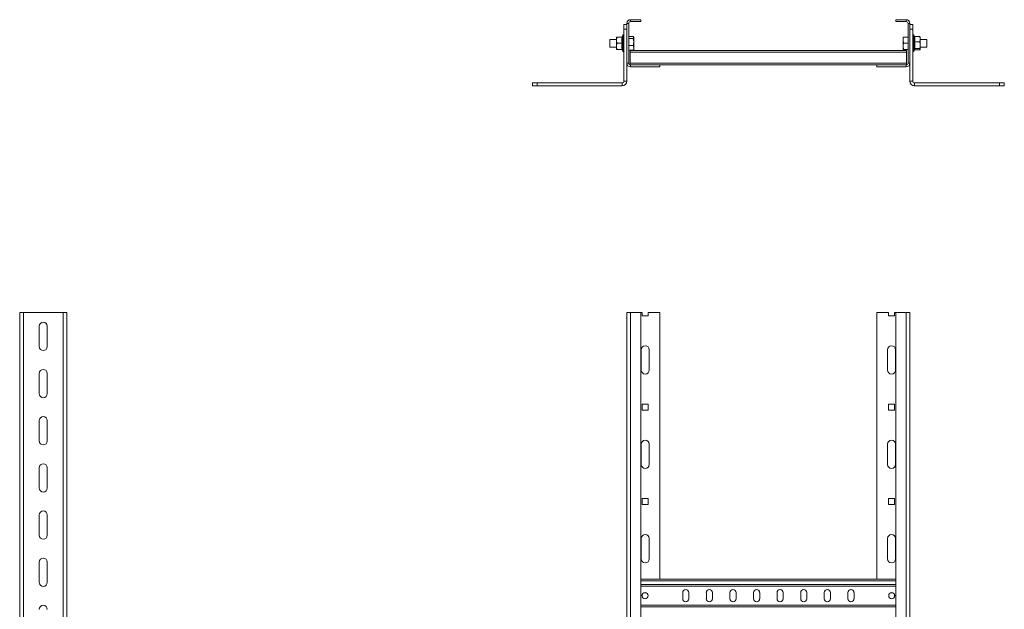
# Model space of a CAD drawing. Header units: millimetres. Extents: x -1094 to 936, y -1695 to -184.
# Tile 6 of 6: x -107 to 936, y -809 to -184. Entities that reach past the tile are written whole.
import ezdxf

# ---------------------------------------------------------------- set-up
doc = ezdxf.new("R2010")
doc.units = ezdxf.units.MM

msp = doc.modelspace()

# ---------------------------------------------------------------- linework, layer by layer
at = {"color": 7, "linetype": 'Continuous', "lineweight": 15}
for p, q in [((540.1, -184), (540.1, -186)), ((540.1, -184), (551.1, -184)), ((540.1, -186), (551.1, -186)), ((551.1, -184), (551.1, -186)), ((821.1, -184), (821.1, -186)), ((832.1, -184), (821.1, -184)), ((832.1, -186), (821.1, -186)), ((832.1, -186), (832.1, -184)), ((533.1, -189), (536.1, -189)), ((533.1, -194), (533.1, -189)), ((536.1, -194), (533.1, -194)), ((533.1, -194), (533.1, -249)), ((538.1, -188), (536.1, -188)), ((536.1, -230), (536.1, -188)), ((538.1, -230), (538.1, -188)), ((834.1, -230), (834.1, -188)), ((836.1, -188), (834.1, -188)), ((836.1, -230), (836.1, -188)), ((836.1, -189), (839.1, -189)), ((839.1, -194), (836.1, -194)), ((839.1, -189), (839.1, -194)), ((839.1, -194), (839.1, -249)), ((525.1, -205), (518.1, -205)), ((518.1, -205), (518.1, -212)), ((525.1, -202.5), (525.1, -205.8)), ((525.1, -205.8), (525.1, -212.3)), ((531.2, -202.5), (525.9, -202.5)), ((531.9, -200.5), (531.3, -202.2)), ((531.4, -202.2), (531.4, -202.2)), ((538.1, -201.7), (542.9, -201.7)), ((538.1, -203.9), (542.9, -203.9)), ((542.9, -201.7), (543.4, -202.8)), ((542.9, -203.9), (543.4, -207.6)), ((543.4, -202.5), (543.2, -202.1)), ((543.4, -202.8), (543.4, -202.5)), ((543.4, -207.6), (543.4, -202.8)), ((543.4, -213.8), (543.4, -207.6)), ((828.8, -202.5), (828.8, -205.8)), ((828.8, -205.8), (828.8, -212.3)), ((829.4, -209), (828.8, -205.8)), ((834.1, -202.5), (829.4, -202.5)), ((840.8, -201.8), (840.3, -200.5)), ((841.1, -201.9), (846.3, -201.9)), ((841.1, -207.5), (846.3, -207.5)), ((847.1, -202.5), (847, -202.4)), ((847.1, -204.7), (847.1, -202.5)), ((847.1, -211.1), (847.1, -204.7)), ((854.1, -205), (847.1, -205)), ((854.1, -213), (854.1, -205)), ((518.1, -212), (518.1, -213)), ((518.1, -213), (525.1, -213)), ((525.1, -212.3), (525.1, -215.5)), ((531.2, -209), (525.9, -209)), ((531.2, -215.5), (525.9, -215.5)), ((531.3, -215.9), (531.9, -217.6)), ((531.4, -215.8), (531.4, -215.8)), ((538.1, -211.3), (542.9, -211.3)), ((538.1, -216.3), (542.9, -216.3)), ((832.6, -216.6), (539.6, -216.6)), ((539.6, -218.4), (539.6, -216.6)), ((832.6, -218.4), (539.6, -218.4)), ((539.6, -230.2), (539.6, -218.4)), ((542.9, -216.3), (543.1, -215.8)), ((543.2, -215.9), (543.4, -215.5)), ((543.4, -213.8), (543.4, -215.5)), ((829.4, -215.5), (828.8, -212.3)), ((828.8, -212.3), (828.8, -215.5)), ((834.1, -209), (829.4, -209)), ((834.1, -215.5), (829.4, -215.5)), ((832.6, -218.4), (832.6, -216.6)), ((832.6, -230.2), (832.6, -218.4)), ((840.3, -217.6), (840.9, -216)), ((840.8, -216), (840.8, -216)), ((840.9, -216), (840.9, -216)), ((840.9, -216.1), (840.9, -216.2)), ((841.1, -214.6), (846.3, -214.6)), ((841.1, -216.1), (846.3, -216.1)), ((847, -215.6), (847.1, -215.5)), ((847.1, -215.4), (847.1, -211.1)), ((847.1, -213), (854.1, -213)), ((847.1, -215.4), (847.1, -215.5)), ((536.1, -230), (538.1, -230)), ((536.1, -230), (536.1, -249)), ((832.6, -230.2), (539.6, -230.2)), ((539.6, -231.9), (539.6, -230.2)), ((540.1, -232), (540.1, -234)), ((571.1, -232), (540.1, -232)), ((571.1, -234), (540.1, -234)), ((571.1, -232), (571.1, -234)), ((801.1, -232), (571.1, -232)), ((801.1, -232), (801.1, -234)), ((801.1, -232), (832.1, -232)), ((801.1, -234), (832.1, -234)), ((832.1, -234), (832.1, -232)), ((832.6, -231.9), (832.6, -230.2)), ((834.1, -230), (836.1, -230)), ((836.1, -230), (836.1, -249)), ((533.1, -249), (536.1, -249)), ((836.1, -249), (839.1, -249)), ((436.1, -254), (436.1, -251)), ((436.1, -251), (441.1, -251)), ((441.1, -254), (436.1, -254)), ((441.1, -251), (441.1, -254)), ((531.1, -251), (441.1, -251)), ((531.1, -254), (441.1, -254)), ((531.1, -254), (531.1, -251)), ((841.1, -251), (841.1, -254)), ((841.1, -251), (931.1, -251)), ((841.1, -254), (931.1, -254)), ((931.1, -254), (931.1, -251)), ((931.1, -251), (936.1, -251)), ((936.1, -254), (931.1, -254)), ((936.1, -251), (936.1, -254)), ((-107.3, -1694.5), (-107.3, -494.3)), ((-103.3, -494.3), (-107.3, -494.3)), ((-103.3, -1694.5), (-103.3, -494.3)), ((-61.3, -494.3), (-103.3, -494.3)), ((-57.3, -494.3), (-61.3, -494.3)), ((-57.3, -1033.8), (-57.3, -494.3)), ((536.1, -494.3), (536.1, -1694.5)), ((540.1, -494.3), (536.1, -494.3)), ((540.1, -494.3), (540.1, -1694.5)), ((540.1, -494.3), (551.1, -494.3)), ((551.1, -494.3), (551.1, -1694.5)), ((551.1, -494.3), (552.4, -494.3)), ((552.4, -494.3), (552.4, -497.8)), ((552.4, -497.8), (558.9, -497.8)), ((558.9, -497.8), (558.9, -494.3)), ((558.9, -494.3), (571.1, -494.3)), ((571.1, -494.3), (571.1, -776.8)), ((801.1, -776.8), (801.1, -494.3)), ((801.1, -494.3), (813.4, -494.3)), ((813.4, -494.3), (813.4, -497.8)), ((813.4, -497.8), (819.9, -497.8)), ((819.9, -497.8), (819.9, -494.3)), ((819.9, -494.3), (821.1, -494.3)), ((821.1, -1694.5), (821.1, -494.3)), ((821.1, -494.3), (832.1, -494.3)), ((832.1, -1694.5), (832.1, -494.3)), ((836.1, -494.3), (832.1, -494.3)), ((836.1, -1694.5), (836.1, -494.3)), ((-86.5, -508.8), (-86.5, -530.3)), ((-78, -530.3), (-78, -508.8)), ((551.4, -555.3), (551.4, -533.8)), ((559.9, -533.8), (559.9, -555.3)), ((812.4, -555.3), (812.4, -533.8)), ((820.9, -533.8), (820.9, -555.3)), ((-86.5, -558.8), (-86.5, -580.3)), ((-78, -580.3), (-78, -558.8)), ((552.4, -591.3), (552.4, -597.8)), ((558.9, -591.3), (552.4, -591.3)), ((558.9, -597.8), (558.9, -591.3)), ((819.9, -591.3), (813.4, -591.3)), ((813.4, -591.3), (813.4, -597.8)), ((819.9, -597.8), (819.9, -591.3)), ((552.4, -597.8), (558.9, -597.8)), ((813.4, -597.8), (819.9, -597.8)), ((-86.5, -608.8), (-86.5, -630.3)), ((-78, -630.3), (-78, -608.8)), ((551.4, -655.3), (551.4, -633.8)), ((559.9, -633.8), (559.9, -655.3)), ((812.4, -655.3), (812.4, -633.8)), ((820.9, -633.8), (820.9, -655.3)), ((-86.5, -658.8), (-86.5, -680.3)), ((-78, -680.3), (-78, -658.8)), ((552.4, -691.3), (552.4, -697.8)), ((558.9, -691.3), (552.4, -691.3)), ((552.4, -697.8), (558.9, -697.8)), ((558.9, -697.8), (558.9, -691.3)), ((819.9, -691.3), (813.4, -691.3)), ((813.4, -691.3), (813.4, -697.8)), ((813.4, -697.8), (819.9, -697.8)), ((819.9, -697.8), (819.9, -691.3)), ((-86.5, -708.8), (-86.5, -730.3)), ((-78, -730.3), (-78, -708.8)), ((551.4, -755.3), (551.4, -733.8)), ((559.9, -733.8), (559.9, -755.3)), ((812.4, -755.3), (812.4, -733.8)), ((820.9, -733.8), (820.9, -755.3)), ((-86.5, -758.8), (-86.5, -780.3)), ((-78, -780.3), (-78, -758.8)), ((821.1, -776.8), (551.1, -776.8)), ((821.1, -784.3), (551.1, -784.3)), ((556.6, -791.3), (554.1, -791.3)), ((595.4, -791), (595.4, -797.5)), ((601.9, -797.5), (601.9, -791)), ((620.4, -791), (620.4, -797.5)), ((626.9, -797.5), (626.9, -791)), ((645.4, -791), (645.4, -797.5)), ((651.9, -797.5), (651.9, -791)), ((670.4, -791), (670.4, -797.5)), ((676.9, -797.5), (676.9, -791)), ((695.4, -791), (695.4, -797.5)), ((701.9, -797.5), (701.9, -791)), ((720.4, -797.5), (720.4, -791)), ((726.9, -791), (726.9, -797.5)), ((745.4, -797.5), (745.4, -791)), ((751.9, -791), (751.9, -797.5)), ((770.4, -797.5), (770.4, -791)), ((776.9, -791), (776.9, -797.5)), ((818.1, -791.3), (815.6, -791.3)), ((552.4, -793), (552.4, -795.5)), ((819.9, -795.5), (819.9, -793)), ((821.1, -804.3), (551.1, -804.3))]:
    msp.add_line(p, q, dxfattribs=at)
at = {"color": 8, "linetype": 'Continuous', "lineweight": 15}
for p, q in [((531.9, -217.6), (531.9, -200.5)), ((840.3, -200.5), (840.3, -217.4)), ((840.3, -217.4), (840.3, -217.6)), ((-61.3, -1033.8), (-61.3, -494.3)), ((821.1, -778.6), (551.1, -778.6)), ((821.1, -782.5), (551.1, -782.5)), ((821.1, -806.1), (551.1, -806.1))]:
    msp.add_line(p, q, dxfattribs=at)
at = {"color": 7, "linetype": 'Continuous', "lineweight": 15}
for centre in [(555.4, -794.3), (816.9, -794.3)]:
    msp.add_circle(centre, 3.25, dxfattribs=at)
for centre, radius, start, end in [((540.1, -188), 4, 90, 180), ((540.1, -188), 2, 90, 180), ((832.1, -188), 4, 0, 90), ((832.1, -188), 2, 0, 90), ((530.9, -202), 0.48, 276.6289, 342.9046), ((532.5, -200.7), 0.619, 0, 160), ((839.8, -200.7), 0.619, 20, 180), ((530.9, -216), 0.48, 17.6691, 83.341), ((532.5, -217.3), 0.619, 200, 0), ((839.8, -217.3), 0.619, 180, 340), ((540.1, -230), 4, 180, 270), ((540.1, -230), 2, 180, 270), ((832.1, -230), 2, 270, 0), ((832.1, -230), 4, 270, 0), ((531.1, -249), 2, 270, 0), ((531.1, -249), 5, 270, 0), ((841.1, -249), 5, 180, 270), ((841.1, -249), 2, 180, 270), ((-82.3, -508.8), 4.25, 0, 180), ((-82.3, -530.3), 4.25, 180, 0), ((555.6, -533.8), 4.25, 0, 180), ((816.6, -533.8), 4.25, 0, 180), ((-82.3, -558.8), 4.25, 0, 180), ((555.6, -555.3), 4.25, 180, 0), ((816.6, -555.3), 4.25, 180, 360), ((-82.3, -580.3), 4.25, 180, 0), ((-82.3, -608.8), 4.25, 0, 180), ((-82.3, -630.3), 4.25, 180, 0), ((555.6, -633.8), 4.25, 0, 180), ((816.6, -633.8), 4.25, 0, 180), ((-82.3, -658.8), 4.25, 0, 180), ((555.6, -655.3), 4.25, 180, 0), ((816.6, -655.3), 4.25, 180, 360), ((-82.3, -680.3), 4.25, 180, 0), ((-82.3, -708.8), 4.25, 0, 180), ((-82.3, -730.3), 4.25, 180, 0), ((555.6, -733.8), 4.25, 0, 180), ((816.6, -733.8), 4.25, 0, 180), ((-82.3, -758.8), 4.25, 0, 180), ((555.6, -755.3), 4.25, 180, 0), ((816.6, -755.3), 4.25, 180, 0), ((-82.3, -780.3), 4.25, 180, 0), ((598.6, -791), 3.25, 0, 180), ((623.6, -791), 3.25, 0, 180), ((648.6, -791), 3.25, 0, 180), ((673.6, -791), 3.25, 0, 180), ((698.6, -791), 3.25, 0, 180), ((723.6, -791), 3.25, 0, 180), ((748.6, -791), 3.25, 0, 180), ((773.6, -791), 3.25, 0, 180), ((598.6, -797.5), 3.25, 180, 0), ((623.6, -797.5), 3.25, 180, 0), ((648.6, -797.5), 3.25, 180, 0), ((673.6, -797.5), 3.25, 180, 0), ((698.6, -797.5), 3.25, 180, 0), ((723.6, -797.5), 3.25, 180, 0), ((748.6, -797.5), 3.25, 180, 0), ((773.6, -797.5), 3.25, 180, 0), ((-82.3, -808.8), 4.25, 0, 180)]:
    msp.add_arc(centre, radius, start, end, dxfattribs=at)
for points, knots in [([(525.9, -202.5), (525.7, -203), (525.4, -203.9), (525.2, -205), (525.1, -205.6), (525.1, -205.8)], [0, 0, 0, 0, 0.434797, 0.879853, 1, 1, 1, 1]), ([(525.9, -202.5), (525.8, -202.5), (525.4, -202.5), (525.2, -202.5), (525.1, -202.5)], [0, 0, 0, 0, 0.2639, 1, 1, 1, 1]), ([(525.1, -205.8), (525.2, -206.6), (525.4, -207.7), (525.8, -208.8), (525.9, -209)], [0, 0, 0, 0, 0.769005, 1, 1, 1, 1]), ([(531.2, -209), (531, -207.9), (530.7, -205.8), (531, -203.6), (531.2, -202.5)], [0, 0, 0, 0, 0.492169, 1, 1, 1, 1]), ([(531.2, -202.5), (531.3, -202.5), (531.4, -202.5), (531.5, -202.4), (531.6, -202.3), (531.7, -202.2), (531.7, -202.2), (531.7, -202.2)], [0, 0, 0, 0, 0.236167, 0.471374, 0.732436, 0.993157, 1, 1, 1, 1]), ([(531.7, -202.2), (531.6, -202.4), (531.4, -203.8), (531.2, -206.1), (531.5, -208.1), (531.7, -209)], [0, 0, 0, 0, 0.120963, 0.606825, 1, 1, 1, 1]), ([(543.4, -202.8), (543.4, -202.8), (543.4, -203.2), (543.1, -203.6), (542.9, -203.9)], [0, 0, 0, 0, 0.070207, 1, 1, 1, 1]), ([(543.4, -207.6), (543.4, -207.7), (543.4, -208.9), (543.1, -210.1), (542.9, -211.3)], [0, 0, 0, 0, 0.070214, 1, 1, 1, 1]), ([(828.8, -205.8), (828.8, -205.7), (828.8, -204.6), (829.1, -203.5), (829.4, -202.5)], [0, 0, 0, 0, 0.070213, 1, 1, 1, 1]), ([(829.4, -202.5), (829.3, -202.5), (829, -202.5), (828.9, -202.5), (828.8, -202.5)], [0, 0, 0, 0, 0.223721, 1, 1, 1, 1]), ([(840.6, -207.4), (840.6, -207.2), (840.9, -206), (841.1, -204), (840.7, -202.3), (840.6, -201.5)], [0, 0, 0, 0, 0.120963, 0.606828, 1, 1, 1, 1]), ([(840.6, -201.5), (840.6, -201.5), (840.6, -201.6), (840.7, -201.7), (840.8, -201.8), (840.9, -201.9), (841, -201.9), (841.1, -201.9)], [0, 0, 0, 0, 0.006853, 0.26758, 0.528637, 0.763822, 1, 1, 1, 1]), ([(840.6, -214.9), (840.6, -214.6), (840.9, -213.1), (841.1, -210.6), (840.7, -208.4), (840.6, -207.4)], [0, 0, 0, 0, 0.120965, 0.606825, 1, 1, 1, 1]), ([(841.1, -207.5), (841, -207.5), (840.9, -207.5), (840.8, -207.5), (840.7, -207.4), (840.6, -207.4), (840.6, -207.4), (840.6, -207.4)], [0, 0, 0, 0, 0.236184, 0.471377, 0.732416, 0.993153, 1, 1, 1, 1]), ([(841.1, -201.9), (841.2, -202.8), (841.6, -204.7), (841.2, -206.5), (841.1, -207.5)], [0, 0, 0, 0, 0.492167, 1, 1, 1, 1]), ([(841.1, -207.5), (841.2, -208.7), (841.6, -211), (841.2, -213.4), (841.1, -214.6)], [0, 0, 0, 0, 0.492171, 1, 1, 1, 1]), ([(847.1, -204.7), (847, -204), (846.9, -203), (846.4, -202.1), (846.3, -201.9)], [0, 0, 0, 0, 0.769005, 1, 1, 1, 1]), ([(846.3, -201.9), (846.5, -202), (846.8, -202.1), (846.9, -202.3), (846.9, -202.4)], [0, 0, 0, 0, 0.403329, 1, 1, 1, 1]), ([(846.3, -207.5), (846.5, -207.1), (846.9, -206.3), (847.1, -205.3), (847.1, -204.8), (847.1, -204.7)], [0, 0, 0, 0, 0.434793, 0.879844, 1, 1, 1, 1]), ([(847.1, -211.1), (847, -210.1), (846.9, -208.9), (846.4, -207.8), (846.3, -207.5)], [0, 0, 0, 0, 0.769006, 1, 1, 1, 1]), ([(525.9, -209), (525.7, -209.5), (525.4, -210.4), (525.2, -211.5), (525.1, -212.1), (525.1, -212.3)], [0, 0, 0, 0, 0.434793, 0.879847, 1, 1, 1, 1]), ([(525.1, -212.3), (525.2, -213.1), (525.4, -214.2), (525.8, -215.3), (525.9, -215.5)], [0, 0, 0, 0, 0.769011, 1, 1, 1, 1]), ([(525.9, -215.5), (525.8, -215.5), (525.4, -215.5), (525.2, -215.5), (525.1, -215.5)], [0, 0, 0, 0, 0.2639, 1, 1, 1, 1]), ([(531.2, -215.5), (531, -214.4), (530.7, -212.3), (531, -210.1), (531.2, -209)], [0, 0, 0, 0, 0.492169, 1, 1, 1, 1]), ([(531.2, -209), (531.3, -209), (531.4, -209), (531.5, -209), (531.6, -209), (531.7, -209), (531.7, -209), (531.7, -209)], [0, 0, 0, 0, 0.236158, 0.471331, 0.732357, 0.993106, 1, 1, 1, 1]), ([(531.7, -215.8), (531.7, -215.8), (531.7, -215.8), (531.6, -215.7), (531.5, -215.6), (531.4, -215.5), (531.3, -215.5), (531.2, -215.5)], [0, 0, 0, 0, 0.006843, 0.267564, 0.528627, 0.763833, 1, 1, 1, 1]), ([(531.7, -209), (531.6, -209.3), (531.4, -210.6), (531.2, -212.9), (531.5, -215), (531.7, -215.8)], [0, 0, 0, 0, 0.120966, 0.606827, 1, 1, 1, 1]), ([(542.9, -211.3), (542.9, -211.5), (543.3, -212.3), (543.4, -213.1), (543.4, -213.8)], [0, 0, 0, 0, 0.223712, 1, 1, 1, 1]), ([(543.4, -213.8), (543.4, -214), (543.4, -214.9), (543.1, -215.7), (542.9, -216.3)], [0, 0, 0, 0, 0.241846, 1, 1, 1, 1]), ([(828.8, -212.3), (828.8, -212.2), (828.8, -211.1), (829.1, -210), (829.4, -209)], [0, 0, 0, 0, 0.070221, 1, 1, 1, 1]), ([(828.8, -215.5), (828.9, -215.5), (829, -215.5), (829.3, -215.5), (829.4, -215.5)], [0, 0, 0, 0, 0.776279, 1, 1, 1, 1]), ([(841.1, -214.6), (841, -214.6), (840.9, -214.6), (840.8, -214.7), (840.7, -214.8), (840.6, -214.9), (840.6, -214.9), (840.6, -214.9)], [0, 0, 0, 0, 0.236184, 0.471346, 0.732426, 0.993164, 1, 1, 1, 1]), ([(841.1, -216.1), (841, -216.1), (840.9, -216.1), (840.9, -216.2), (840.8, -216.2)], [0, 0, 0, 0, 0.605396, 1, 1, 1, 1]), ([(841.1, -214.6), (841.2, -214.9), (841.6, -215.4), (841.2, -215.9), (841.1, -216.1)], [0, 0, 0, 0, 0.4921716, 1, 1, 1, 1]), ([(846.3, -214.6), (846.5, -214.1), (846.9, -213.1), (847.1, -211.9), (847.1, -211.2), (847.1, -211.1)], [0, 0, 0, 0, 0.434797, 0.87985, 1, 1, 1, 1]), ([(846.3, -214.6), (846.5, -214.7), (846.9, -214.9), (847, -215.2), (847.1, -215.4)], [0, 0, 0, 0, 0.263894, 1, 1, 1, 1]), ([(847.1, -215.4), (847.1, -215.4), (847.1, -215.7), (846.8, -215.9), (846.4, -216.1), (846.3, -216.1)], [0, 0, 0, 0, 0.1279502, 0.9273565, 1, 1, 1, 1])]:
    msp.add_open_spline(points, degree=3, knots=knots, dxfattribs=at)
at = {"color": 8, "linetype": 'Continuous', "lineweight": 15}
for points, knots in [([(531.4, -202.2), (531.3, -202.2), (531.3, -202.2), (531.5, -202.2), (531.7, -202.2)], [0, 0, 0, 0, 0.151006, 1, 1, 1, 1]), ([(531.7, -215.8), (531.6, -215.8), (531.4, -215.8), (531.4, -215.8), (531.4, -215.8)], [0, 0, 0, 0, 0.241909, 1, 1, 1, 1]), ([(840.8, -216), (840.9, -215.8), (841.1, -215.5), (840.8, -215.1), (840.6, -214.9)], [0, 0, 0, 0, 0.42042, 1, 1, 1, 1])]:
    msp.add_open_spline(points, degree=3, knots=knots, dxfattribs=at)

doc.saveas('drawing.dxf')
